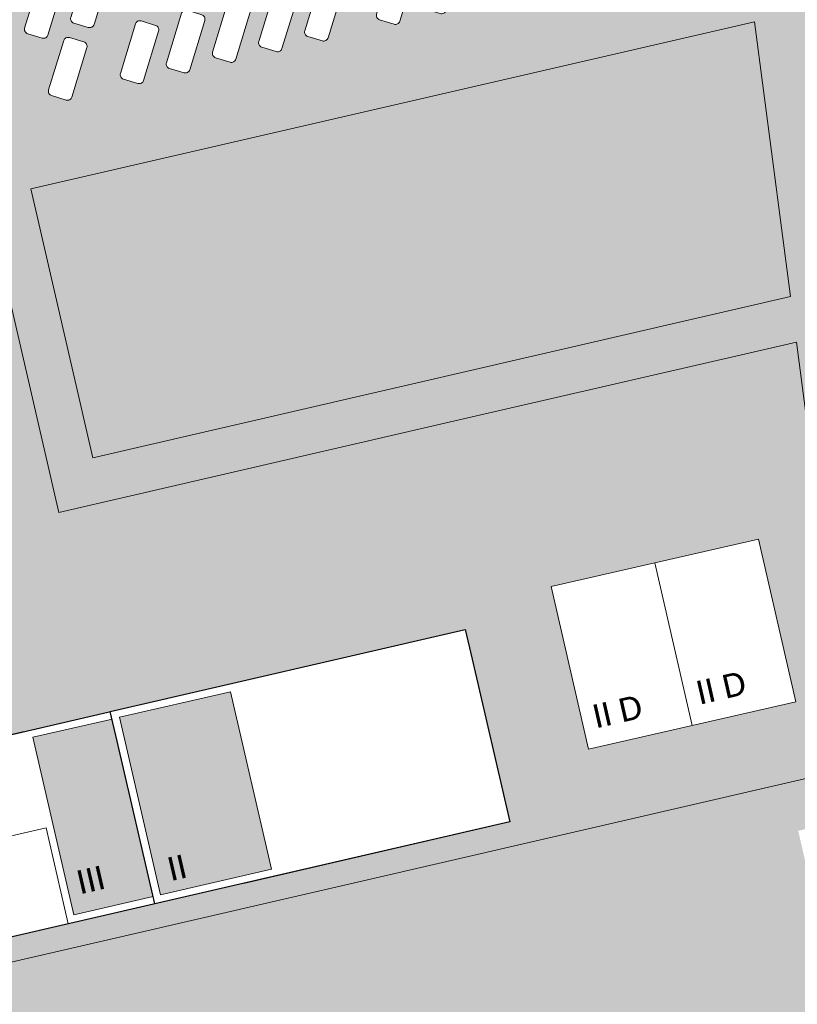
# Model space of a CAD drawing. Header units: metres. Extents: x -862 to 1262, y -354 to 644.
# Tile 195 of 256: x -187 to -135, y 35 to 100. Entities that reach past the tile are written whole.
import ezdxf

# ---------------------------------------------------------------- set-up
doc = ezdxf.new("R2010")
doc.units = ezdxf.units.M
doc.header["$LTSCALE"] = 0.5
doc.set_wipeout_variables(frame=1)
doc.layers.add('BPR_Verkehr_220520', color=7, linetype='Continuous')
doc.layers.add('DZH_Baufelder West_220610', color=7, linetype='Continuous')
doc.styles.add('Calibri Light', font='calibril.ttf')

# ---------------------------------------------------------------- blocks, each defined once
blk = doc.blocks.new('Hofgrün West (2D)')
at = {"linetype": 'Continuous', "lineweight": 0, "transparency": 33554687}
blk.add_hatch(color=254, dxfattribs=at).paths.add_polyline_path([(-77.417, 49.973), (-73.325, 32.259), (-27.382, 42.873), (-29.749, 60.985)])
at = {"color": 255, "linetype": 'Continuous', "lineweight": 18, "transparency": 33554687, "flags": 128}
blk.add_lwpolyline([(-77.417, 49.973), (-73.325, 32.259), (-27.382, 42.873), (-29.749, 60.985)], close=True, dxfattribs=at)
blk = doc.blocks.new('Grundstücke West (2D)')
at = {"linetype": 'Continuous', "lineweight": 0, "transparency": 33554687}
h = blk.add_hatch(color=254, dxfattribs=at)
edge = h.paths.add_edge_path()
edge.add_line((-100.711, 41.535), (-87.435, -15.931))
edge.add_line((-87.435, -15.931), (-87.435, -15.931))
edge.add_arc((-83.05, -14.918), 4.5, 193.00874, 238.00874)
edge.add_line((-85.434, -18.735), (-85.434, -18.735))
edge.add_arc((-83.05, -14.918), 4.5, 238.00874, 283.00874)
edge.add_line((-82.037, -19.303), (-17.595, -4.415))
edge.add_line((-17.595, -4.415), (-21.258, 23.627))
edge.add_line((-21.258, 23.627), (-43.195, 18.559))
edge.add_line((-43.195, 18.559), (-69.839, 12.403))
edge.add_line((-69.839, 12.403), (-77.792, 46.83))
edge.add_line((-77.792, 46.83), (-100.711, 41.535))
at = {"color": 255, "linetype": 'Continuous', "lineweight": 18, "transparency": 33554687, "flags": 128}
blk.add_lwpolyline([(-100.711, 41.535), (-87.435, -15.931), (-87.435, -15.931, 0.198912), (-85.434, -18.735), (-85.434, -18.735, 0.198912), (-82.037, -19.303), (-17.595, -4.415), (-21.258, 23.627), (-43.195, 18.559), (-69.839, 12.403), (-77.792, 46.83)], format="xyb", close=True, dxfattribs=at)
blk = doc.blocks.new('Slab (2D)-4')
at = {"color": 255, "linetype": 'Continuous', "lineweight": 25, "transparency": 33554687}
blk.add_wipeout([(0, 26), (11, 26), (11, 13), (22.346, 13), (22.346, 0), (0, 0)], dxfattribs=at)
at = {"color": 7, "linetype": 'Continuous', "lineweight": 25, "transparency": 33554687, "flags": 128}
blk.add_lwpolyline([(0, 26), (11, 26), (11, 13), (22.346, 13), (22.346, 0), (0, 0)], close=True, dxfattribs=at)
at = {"color": 255, "linetype": 'Continuous', "lineweight": 25, "transparency": 33554687}
blk.add_wipeout([(0, 26), (11, 26), (11, 13), (22.346, 13), (22.346, 0), (0, 0)], dxfattribs=at)
at = {"color": 7, "linetype": 'Continuous', "lineweight": 25, "transparency": 33554687, "flags": 128}
blk.add_lwpolyline([(0, 26), (11, 26), (11, 13), (22.346, 13), (22.346, 0), (0, 0)], close=True, dxfattribs=at)
at = {"color": 255, "linetype": 'Continuous', "lineweight": 25, "transparency": 33554687}
blk.add_wipeout([(0, 26), (11, 26), (11, 13), (22.346, 13), (22.346, 0), (0, 0)], dxfattribs=at)
at = {"color": 7, "linetype": 'Continuous', "lineweight": 25, "transparency": 33554687, "flags": 128}
blk.add_lwpolyline([(0, 26), (11, 26), (11, 13), (22.346, 13), (22.346, 0), (0, 0)], close=True, dxfattribs=at)
blk = doc.blocks.new('MFH 24 x 26 Ecke (2D_3D) (2D)')
at = {"color": 255, "linetype": 'Continuous', "lineweight": 9, "transparency": 33554687}
blk.add_wipeout([(16, 13), (16, 0), (0, 0), (0, 26), (11, 26), (11, 13)], dxfattribs=at)
at = {"color": 253, "linetype": 'Continuous', "lineweight": 9, "transparency": 33554687, "flags": 128}
blk.add_lwpolyline([(16, 13), (16, 0), (0, 0), (0, 26), (11, 26), (11, 13)], close=True, dxfattribs=at)
at = {"color": 7, "transparency": 33554687}
blk.add_blockref('Slab (2D)-4', (0, 0), dxfattribs=at)
at = {"linetype": 'Continuous', "lineweight": 0, "true_color": 0xfbf8f0, "transparency": 33554661}
for points in [[(0.5, 25.5), (10.5, 25.5), (10.5, 18.5), (0.5, 18.5)], [(0.5, 17.5), (10.5, 17.5), (10.5, 13.5), (0.5, 13.5)], [(16.5, 12.5), (21.846, 12.5), (21.846, 0.5), (16.5, 0.5)]]:
    blk.add_hatch(color=7, dxfattribs=at).paths.add_polyline_path(points)
at = {"color": 7, "linetype": 'Continuous', "lineweight": 9, "transparency": 33554687, "flags": 128}
for points in [[(6, 18), (0, 18), (0, 26), (11, 26), (11, 18)], [(0, 18), (11, 18), (11, 13), (0, 13)], [(0, 6.5), (16, 6.5), (16, 0), (0, 0)]]:
    blk.add_lwpolyline(points, close=True, dxfattribs=at)
at = {"color": 9, "linetype": 'Continuous', "lineweight": 9, "transparency": 33554661, "flags": 128}
for points in [[(0.5, 25.5), (10.5, 25.5), (10.5, 18.5), (0.5, 18.5)], [(0.5, 17.5), (10.5, 17.5), (10.5, 13.5), (0.5, 13.5)], [(16.5, 12.5), (21.846, 12.5), (21.846, 0.5), (16.5, 0.5)]]:
    blk.add_lwpolyline(points, close=True, dxfattribs=at)
at = {"color": 7, "transparency": 33554687, "char_height": 1.5595, "width": 3, "attachment_point": 5, "line_spacing_factor": 1.163781, "style": 'Calibri Light'}
for s, insert in [('III', (2.06, 23.894)), ('III', (18.1, 2.5)), ('IV', (2, 2.006))]:
    blk.add_mtext(s, dxfattribs=dict(at, insert=insert))
blk = doc.blocks.new('Slab (2D)-72')
at = {"color": 255, "linetype": 'Continuous', "lineweight": 9, "transparency": 33554687}
blk.add_wipeout([(-156.875, -76.687), (-139.337, -72.635), (-138.887, -74.584), (-136.41, -85.301), (-153.949, -89.353)], dxfattribs=at)
at = {"color": 8, "linetype": 'Continuous', "lineweight": 9, "true_color": 0x777777, "transparency": 33554687, "flags": 128}
blk.add_lwpolyline([(-156.875, -76.687), (-139.337, -72.635), (-138.887, -74.584), (-138.887, -74.584), (-136.41, -85.301), (-153.949, -89.353)], close=True, dxfattribs=at)
blk = doc.blocks.new('Slab (2D)-73')
at = {"color": 255, "linetype": 'Continuous', "lineweight": 9, "transparency": 33554687}
blk.add_wipeout([(-162.721, -78.037), (-139.337, -72.635), (-138.887, -74.584), (-136.41, -85.301), (-159.795, -90.704), (-162.271, -79.986)], dxfattribs=at)
at = {"color": 8, "linetype": 'Continuous', "lineweight": 9, "true_color": 0x777777, "transparency": 33554687, "flags": 128}
blk.add_lwpolyline([(-162.721, -78.037), (-139.337, -72.635), (-138.887, -74.584), (-138.887, -74.584), (-136.41, -85.301), (-159.795, -90.704), (-162.271, -79.986)], close=True, dxfattribs=at)
at = {"color": 255, "linetype": 'Continuous', "lineweight": 9, "transparency": 33554687}
blk.add_wipeout([(-162.721, -78.037), (-139.337, -72.635), (-138.887, -74.584), (-136.41, -85.301), (-159.795, -90.704), (-162.271, -79.986)], dxfattribs=at)
at = {"color": 8, "linetype": 'Continuous', "lineweight": 9, "true_color": 0x777777, "transparency": 33554687, "flags": 128}
blk.add_lwpolyline([(-162.721, -78.037), (-139.337, -72.635), (-138.887, -74.584), (-138.887, -74.584), (-136.41, -85.301), (-159.795, -90.704), (-162.271, -79.986)], close=True, dxfattribs=at)
blk = doc.blocks.new('Group-24')
at = {"color": 8, "true_color": 0x777777, "transparency": 33554687}
blk.add_blockref('Slab (2D)-72', (0, 0), dxfattribs=at)
blk.add_blockref('Slab (2D)-73', (0, 0), dxfattribs=at)
at = {"color": 255, "linetype": 'Continuous', "lineweight": 25, "transparency": 33554687}
blk.add_wipeout([(-162.721, -78.037), (-139.337, -72.635), (-138.887, -74.584), (-136.41, -85.301), (-159.795, -90.704), (-162.271, -79.986), (-162.271, -79.986)], dxfattribs=at)
at = {"linetype": 'Continuous', "lineweight": 0, "true_color": 0xfbf8f0, "transparency": 33554661}
blk.add_hatch(color=7, dxfattribs=at).paths.add_polyline_path([(-154.814, -76.724), (-152.112, -88.416), (-159.42, -90.104), (-162.121, -78.412)])
at = {"color": 7, "linetype": 'Continuous', "lineweight": 25, "transparency": 33554687, "flags": 128}
blk.add_lwpolyline([(-162.721, -78.037), (-139.337, -72.635), (-138.887, -74.584), (-136.41, -85.301), (-159.795, -90.704), (-162.271, -79.986), (-162.271, -79.986)], close=True, dxfattribs=at)
at = {"color": 9, "linetype": 'Continuous', "lineweight": 9, "transparency": 33554661, "flags": 128}
blk.add_lwpolyline([(-154.814, -76.724), (-152.112, -88.416), (-159.42, -90.104), (-162.121, -78.412)], close=True, dxfattribs=at)
at = {"color": 7, "transparency": 33554687, "insert": (-158.324, -88.311), "char_height": 1.5595, "width": 3, "attachment_point": 5, "rotation": 13.00874, "line_spacing_factor": 1.163781, "style": 'Calibri Light'}
blk.add_mtext('II', dxfattribs=at)
blk = doc.blocks.new('Slab (2D)-19')
at = {"color": 255, "linetype": 'Continuous', "lineweight": 9, "transparency": 33554687}
blk.add_wipeout([(0, 0), (0, 11), (7, 11), (7, 0)], dxfattribs=at)
at = {"color": 7, "linetype": 'Continuous', "lineweight": 9, "transparency": 33554687}
for p, q in [((0, 9.4), (7, 9.4)), ((0, 4), (7, 4))]:
    blk.add_line(p, q, dxfattribs=at)
at = {"color": 8, "linetype": 'Continuous', "lineweight": 9, "true_color": 0x777777, "transparency": 33554687, "flags": 128}
blk.add_lwpolyline([(0, 0), (0, 11), (7, 11), (7, 0)], close=True, dxfattribs=at)
at = {"color": 7, "linetype": 'Continuous', "lineweight": 9, "transparency": 33554687, "flags": 128}
blk.add_lwpolyline([(0, 0), (0, 11), (7, 11), (7, 0), (0, 0)], dxfattribs=at)
blk = doc.blocks.new('DH 7 x 11 - II (2D_3D) (2D)')
at = {"color": 8, "true_color": 0x777777, "transparency": 33554687}
blk.add_blockref('Slab (2D)-19', (0, 0), dxfattribs=at)
at = {"color": 255, "linetype": 'Continuous', "lineweight": 9, "transparency": 33554687}
blk.add_wipeout([(0, 11), (7, 11), (7, 0), (0, 0)], dxfattribs=at)
at = {"color": 253, "linetype": 'Continuous', "lineweight": 9, "transparency": 33554687, "flags": 128}
blk.add_lwpolyline([(0, 11), (7, 11), (7, 0), (0, 0)], close=True, dxfattribs=at)
at = {"color": 7, "transparency": 33554687, "insert": (2.405, 2.006), "char_height": 1.5595, "width": 3.81037, "attachment_point": 5, "line_spacing_factor": 1.163781, "style": 'Calibri Light'}
blk.add_mtext('II D', dxfattribs=at)
blk = doc.blocks.new('Baufelder West (2D)')
at = {"linetype": 'Continuous', "lineweight": 0, "transparency": 33554687}
h = blk.add_hatch(color=7, dxfattribs=at)
h.paths.add_polyline_path([(-9.604, 10.545), (-8.858, 4.834), (-8.675, 3.432), (-7.989, -1.823), (-10.922, -2.5), (-13.348, 16.068), (-14.573, 25.444), (-63.153, 14.221), (-69.351, 41.047), (-69.486, 41.632), (-71.107, 48.647), (-94.004, 43.357), (-95.017, 47.742), (-88.002, 49.363), (-19.758, 65.129), (-22.817, 88.541), (-19.88, 89.22), (-18.847, 81.314), (-18.265, 76.852), (-18.226, 76.555), (-18.226, 76.555), (-17.487, 70.902), (-17.449, 70.605), (-17.449, 70.605), (-16.71, 64.953), (-16.672, 64.655), (-16.671, 64.655), (-15.933, 59.004), (-15.894, 58.706), (-15.894, 58.706), (-14.379, 47.104), (-14.34, 46.807), (-14.34, 46.807), (-13.602, 41.155), (-13.563, 40.857), (-13.563, 40.857), (-12.825, 35.205), (-12.786, 34.908), (-12.786, 34.908), (-12.048, 29.256), (-12.009, 28.959), (-12.009, 28.959), (-11.271, 23.307), (-11.232, 23.01), (-11.232, 23.01)])
h.paths.add_polyline_path([(-14.963, 28.433), (-17.33, 46.545), (-64.998, 35.533), (-60.906, 17.819)])
edge = h.paths.add_edge_path()
edge.add_line((-16.751, 55.289), (-16.746, 55.177))
edge.add_line((-16.746, 55.177), (-16.746, 55.177))
edge.add_arc((-17.043, 55.219), 0.3, 351.94141, 373.5112)
edge.add_line((-16.751, 55.289), (-16.751, 55.289))
blk = doc.blocks.new('VERKEHR-Stellplatz (2D)')
at = {"color": 255, "linetype": 'Continuous', "lineweight": 9, "transparency": 33554687}
blk.add_wipeout([(4.2, 1.8), (4.207, 1.8), (4.215, 1.8), (4.222, 1.799), (4.229, 1.799), (4.237, 1.798), (4.244, 1.797), (4.251, 1.796), (4.259, 1.794), (4.266, 1.793), (4.273, 1.791), (4.28, 1.789), (4.287, 1.787), (4.294, 1.785), (4.301, 1.782), (4.308, 1.78), (4.315, 1.777), (4.322, 1.774), (4.328, 1.771), (4.335, 1.768), (4.341, 1.765), (4.348, 1.761), (4.354, 1.757), (4.36, 1.753), (4.367, 1.749), (4.373, 1.745), (4.379, 1.741), (4.385, 1.737), (4.39, 1.732), (4.396, 1.727), (4.401, 1.722), (4.407, 1.717), (4.412, 1.712), (4.417, 1.707), (4.422, 1.701), (4.427, 1.696), (4.432, 1.69), (4.437, 1.685), (4.441, 1.679), (4.445, 1.673), (4.449, 1.667), (4.453, 1.66), (4.457, 1.654), (4.461, 1.648), (4.465, 1.641), (4.468, 1.635), (4.471, 1.628), (4.474, 1.622), (4.477, 1.615), (4.48, 1.608), (4.482, 1.601), (4.485, 1.594), (4.487, 1.587), (4.489, 1.58), (4.491, 1.573), (4.493, 1.566), (4.494, 1.559), (4.496, 1.551), (4.497, 1.544), (4.498, 1.537), (4.499, 1.529), (4.499, 1.522), (4.5, 1.515), (4.5, 1.507), (4.5, 1.5), (4.5, 0.5), (4.5, 0.493), (4.5, 0.485), (4.499, 0.478), (4.499, 0.471), (4.498, 0.463), (4.497, 0.456), (4.496, 0.449), (4.494, 0.441), (4.493, 0.434), (4.491, 0.427), (4.489, 0.42), (4.487, 0.413), (4.485, 0.406), (4.482, 0.399), (4.48, 0.392), (4.477, 0.385), (4.474, 0.378), (4.471, 0.372), (4.468, 0.365), (4.465, 0.359), (4.461, 0.352), (4.457, 0.346), (4.453, 0.34), (4.449, 0.333), (4.445, 0.327), (4.441, 0.321), (4.437, 0.315), (4.432, 0.31), (4.427, 0.304), (4.422, 0.299), (4.417, 0.293), (4.412, 0.288), (4.407, 0.283), (4.401, 0.278), (4.396, 0.273), (4.39, 0.268), (4.385, 0.263), (4.379, 0.259), (4.373, 0.255), (4.367, 0.251), (4.36, 0.247), (4.354, 0.243), (4.348, 0.239), (4.341, 0.235), (4.335, 0.232), (4.328, 0.229), (4.322, 0.226), (4.315, 0.223), (4.308, 0.22), (4.301, 0.218), (4.294, 0.215), (4.287, 0.213), (4.28, 0.211), (4.273, 0.209), (4.266, 0.207), (4.259, 0.206), (4.251, 0.204), (4.244, 0.203), (4.237, 0.202), (4.229, 0.201), (4.222, 0.201), (4.215, 0.2), (4.207, 0.2), (4.2, 0.2), (0.8, 0.2), (0.793, 0.2), (0.785, 0.2), (0.778, 0.201), (0.771, 0.201), (0.763, 0.202), (0.756, 0.203), (0.749, 0.204), (0.741, 0.206), (0.734, 0.207), (0.727, 0.209), (0.72, 0.211), (0.713, 0.213), (0.706, 0.215), (0.699, 0.218), (0.692, 0.22), (0.685, 0.223), (0.678, 0.226), (0.672, 0.229), (0.665, 0.232), (0.659, 0.235), (0.652, 0.239), (0.646, 0.243), (0.64, 0.247), (0.633, 0.251), (0.627, 0.255), (0.621, 0.259), (0.615, 0.263), (0.61, 0.268), (0.604, 0.273), (0.599, 0.278), (0.593, 0.283), (0.588, 0.288), (0.583, 0.293), (0.578, 0.299), (0.573, 0.304), (0.568, 0.31), (0.563, 0.315), (0.559, 0.321), (0.555, 0.327), (0.551, 0.333), (0.547, 0.34), (0.543, 0.346), (0.539, 0.352), (0.535, 0.359), (0.532, 0.365), (0.529, 0.372), (0.526, 0.378), (0.523, 0.385), (0.52, 0.392), (0.518, 0.399), (0.515, 0.406), (0.513, 0.413), (0.511, 0.42), (0.509, 0.427), (0.507, 0.434), (0.506, 0.441), (0.504, 0.449), (0.503, 0.456), (0.502, 0.463), (0.501, 0.471), (0.501, 0.478), (0.5, 0.485), (0.5, 0.493), (0.5, 0.5), (0.5, 1.5), (0.5, 1.507), (0.5, 1.515), (0.501, 1.522), (0.501, 1.529), (0.502, 1.537), (0.503, 1.544), (0.504, 1.551), (0.506, 1.559), (0.507, 1.566), (0.509, 1.573), (0.511, 1.58), (0.513, 1.587), (0.515, 1.594), (0.518, 1.601), (0.52, 1.608), (0.523, 1.615), (0.526, 1.622), (0.529, 1.628), (0.532, 1.635), (0.535, 1.641), (0.539, 1.648), (0.543, 1.654), (0.547, 1.66), (0.551, 1.667), (0.555, 1.673), (0.559, 1.679), (0.563, 1.685), (0.568, 1.69), (0.573, 1.696), (0.578, 1.701), (0.583, 1.707), (0.588, 1.712), (0.593, 1.717), (0.599, 1.722), (0.604, 1.727), (0.61, 1.732), (0.615, 1.737), (0.621, 1.741), (0.627, 1.745), (0.633, 1.749), (0.64, 1.753), (0.646, 1.757), (0.652, 1.761), (0.659, 1.765), (0.665, 1.768), (0.672, 1.771), (0.678, 1.774), (0.685, 1.777), (0.692, 1.78), (0.699, 1.782), (0.706, 1.785), (0.713, 1.787), (0.72, 1.789), (0.727, 1.791), (0.734, 1.793), (0.741, 1.794), (0.749, 1.796), (0.756, 1.797), (0.763, 1.798), (0.771, 1.799), (0.778, 1.799), (0.785, 1.8), (0.793, 1.8), (0.8, 1.8)], dxfattribs=at)
at = {"color": 252, "linetype": 'Continuous', "lineweight": 9, "transparency": 33554687, "flags": 128}
blk.add_lwpolyline([(0.5, 1.5, -0.414214), (0.8, 1.8), (4.2, 1.8, -0.414214), (4.5, 1.5), (4.5, 0.5, -0.414214), (4.2, 0.2), (0.8, 0.2, -0.414214), (0.5, 0.5)], format="xyb", close=True, dxfattribs=at)
blk = doc.blocks.new('Group-34')
at = {"color": 7, "transparency": 33554687}
for p, rotation in [((-122.323, -23.998, 8.7), 73.01566470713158), ((-125.36, -24.701, 8.7), 73.01566470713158), ((-130.085, -25.793, 8.7), 73.01566470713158), ((-133.123, -26.495, 8.7), 73.01566470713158), ((-136.16, -27.197, 8.7), 73.01566470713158), ((-139.198, -27.899, 8.7), 73.01566470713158), ((-142.236, -28.601, 8.7), 73.01566470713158), ((-146.961, -29.694, 8.7), 73.01566470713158), ((-127.273, -24.116, 8.7), 253.0156647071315), ((-149.998, -30.396, 8.7), 73.01566470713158), ((-153.036, -31.098, 8.7), 73.01566470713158), ((-156.074, -31.8, 8.7), 73.01566470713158), ((-159.111, -32.502, 8.7), 73.01566470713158), ((-163.836, -33.595, 8.7), 73.01566470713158), ((-144.148, -28.017, 8.7), 253.0156647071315), ((-166.874, -34.297, 8.7), 73.01566470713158), ((-161.024, -31.918, 8.7), 253.0156647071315)]:
    blk.add_blockref('VERKEHR-Stellplatz (2D)', p, dxfattribs=dict(at, rotation=rotation))
at = {"color": 7, "transparency": 33554687, "rotation": 253.0156647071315}
for p in [(-121.198, -22.712, 8.7), (-124.235, -23.414, 8.7), (-131.998, -25.209, 8.7), (-135.036, -25.911, 8.7), (-138.073, -26.613, 8.7), (-141.111, -27.315, 8.7), (-148.874, -29.109, 8.7), (-151.911, -29.812, 8.7), (-154.949, -30.514, 8.7), (-157.986, -31.216, 8.7), (-165.749, -33.01, 8.7)]:
    blk.add_blockref('VERKEHR-Stellplatz (2D)', p, dxfattribs=at)

msp = doc.modelspace()

# ---------------------------------------------------------------- linework, layer by layer
at = {"layer": 'BPR_Verkehr_220520', "color": 9, "linetype": 'Continuous', "true_color": 0xb8d2a6, "transparency": 33554687}
for points in [[(-149.842, 43.297, 60), (-149.279, 40.861, 60), (-147.406, 43.859, 60), (-146.843, 41.424, 60)], [(-164.457, 39.92, 60), (-163.894, 37.484, 60), (-162.021, 40.483, 60), (-161.458, 38.047, 60)], [(-148.041, 35.502, 60), (-147.478, 33.066, 60), (-145.605, 36.065, 60), (-145.042, 33.629, 60)]]:
    msp.add_solid(points, dxfattribs=at)
at = {"layer": 'DZH_Baufelder West_220610', "color": 252, "linetype": 'Continuous', "true_color": 0x8ea381, "transparency": 33554687}
for points in [[(-128.251, 52.336), (-128.76, 51.603), (-139.986, 142.183), (-140.651, 142.645)], [(-128.76, 51.603), (-128.251, 52.336), (-140.651, 142.645), (-139.986, 142.183)], [(-192.328, 101.353), (-191.878, 102.072), (-184.374, 66.926), (-183.925, 67.646)], [(-191.878, 102.072), (-192.328, 101.353), (-183.925, 67.646), (-184.374, 66.926)], [(-184.374, 66.926), (-183.925, 67.646), (-135.854, 78.136), (-135.344, 78.869)], [(-183.925, 67.646), (-184.374, 66.926), (-135.344, 78.869), (-135.854, 78.136)], [(-135.854, 78.136), (-135.344, 78.869), (-132.359, 51.387), (-131.693, 50.925)], [(-135.344, 78.869), (-135.854, 78.136), (-131.693, 50.925), (-132.359, 51.387)], [(-147.678, 75.995), (-147.094, 76.131), (-141.364, 48.666), (-140.78, 48.801)], [(-147.094, 76.131), (-147.678, 75.995), (-140.78, 48.801), (-141.364, 48.666)], [(-157.573, 73.734), (-156.989, 73.869), (-151.26, 46.405), (-150.675, 46.54)], [(-156.989, 73.869), (-157.573, 73.734), (-150.675, 46.54), (-151.26, 46.405)], [(-207.429, 64.987), (-207.565, 65.571), (-184.533, 70.277), (-184.668, 70.861)], [(-207.565, 65.571), (-207.429, 64.987), (-184.668, 70.861), (-184.533, 70.277)], [(-132.359, 51.387), (-131.693, 50.925), (-196.28, 36.619), (-196.145, 36.035)], [(-131.693, 50.925), (-132.359, 51.387), (-196.145, 36.035), (-196.28, 36.619)]]:
    msp.add_solid(points, dxfattribs=at)

# ---------------------------------------------------------------- block references
at = {"layer": 'DZH_Baufelder West_220610', "color": 7, "transparency": 33554687}
for name, p in [('Grundstücke West (2D)', (-114.086, 55.243)), ('Hofgrün West (2D)', (-108.353, 38.985))]:
    msp.add_blockref(name, p, dxfattribs=at)

# ---------------------------------------------------------------- next in the draw order: block references
at = {"layer": 'DZH_Baufelder West_220610', "color": 73, "true_color": 0x99cc51, "transparency": 33554687, "rotation": 13.0087361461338}
msp.add_blockref('MFH 24 x 26 Ecke (2D_3D) (2D)', (-198.897, 36.939, 8.7), dxfattribs=at)
at = {"layer": 'DZH_Baufelder West_220610', "color": 7, "transparency": 33554687, "rotation": 12.87467248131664}
msp.add_blockref('DH 7 x 11 - II (2D_3D) (2D)', (-142.216, 53.604, 8.7), dxfattribs=at)

# ---------------------------------------------------------------- next in the draw order: linework, layer by layer
at = {"layer": 'BPR_Verkehr_220520', "color": 9, "linetype": 'Continuous', "true_color": 0xb8d2a6, "transparency": 33554687}
msp.add_solid([(-179.072, 36.544, 60), (-178.509, 34.108, 60), (-176.636, 37.106, 60), (-176.073, 34.671, 60)], dxfattribs=at)

# ---------------------------------------------------------------- next in the draw order: block references
at = {"layer": 'DZH_Baufelder West_220610', "color": 7, "transparency": 33554687, "rotation": 12.87467248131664}
msp.add_blockref('DH 7 x 11 - II (2D_3D) (2D)', (-149.04, 52.044, 8.7), dxfattribs=at)
at = {"layer": 'DZH_Baufelder West_220610', "color": 73, "true_color": 0x99cc51, "transparency": 33554687}
msp.add_blockref('Group-24', (-17.817, 132.56), dxfattribs=at)

# ---------------------------------------------------------------- next in the draw order: hatches: boundary and pattern name
at = {"layer": 'BPR_Verkehr_220520', "linetype": 'Continuous', "lineweight": 0, "true_color": 0xece5cf, "transparency": 33554687}
for points in [[(-105.749, 56.819), (-107.698, 56.369), (-195.636, 36.052), (-194.961, 33.129), (-105.359, 53.83)], [(-191.81, 19.489), (-105.62, 39.401), (-105.486, 39.432), (-103.54, 39.881), (-103.936, 42.869), (-192.485, 22.412)]]:
    msp.add_hatch(color=254, dxfattribs=at).paths.add_polyline_path(points)
at = {"layer": 'BPR_Verkehr_220520', "linetype": 'Continuous', "lineweight": 0, "true_color": 0xd0ced1, "transparency": 33554687}
h = msp.add_hatch(color=254, dxfattribs=at)
h.paths.add_polyline_path([(-105.359, 53.83), (-194.961, 33.129), (-194.286, 30.206), (-109.863, 49.71), (-106.919, 50.391), (-106.907, 50.393), (-105.241, 52.928)])
h.paths.add_polyline_path([(-191.251, 33.73), (-190.688, 31.294), (-193.124, 30.731), (-193.687, 33.167)])
h.paths.add_polyline_path([(-176.636, 37.106), (-176.073, 34.671), (-178.509, 34.108), (-179.072, 36.544)])
h.paths.add_polyline_path([(-162.021, 40.483), (-161.458, 38.047), (-163.894, 37.484), (-164.457, 39.92)])
h.paths.add_polyline_path([(-147.406, 43.859), (-146.843, 41.424), (-149.279, 40.861), (-149.842, 43.297)])
h.paths.add_polyline_path([(-132.791, 47.236), (-132.228, 44.8), (-134.664, 44.237), (-135.227, 46.673)])
h.paths.add_polyline_path([(-118.176, 50.612), (-117.613, 48.177), (-120.049, 47.614), (-120.612, 50.05)])
h = msp.add_hatch(color=254, dxfattribs=at)
h.paths.add_polyline_path([(-106.269, 45.409), (-109.213, 44.729), (-193.16, 25.335), (-192.485, 22.412), (-103.936, 42.869), (-104.075, 43.919)])
h.paths.add_polyline_path([(-189.45, 25.935), (-188.887, 23.499), (-191.323, 22.937), (-191.886, 25.372)])
h.paths.add_polyline_path([(-174.835, 29.312), (-174.272, 26.876), (-176.708, 26.313), (-177.271, 28.749)])
h.paths.add_polyline_path([(-160.22, 32.688), (-159.657, 30.252), (-162.093, 29.69), (-162.656, 32.125)])
h.paths.add_polyline_path([(-145.605, 36.065), (-145.042, 33.629), (-147.478, 33.066), (-148.041, 35.502)])
h.paths.add_polyline_path([(-130.99, 39.441), (-130.427, 37.005), (-132.863, 36.443), (-133.426, 38.878)])
h.paths.add_polyline_path([(-116.375, 42.818), (-115.812, 40.382), (-118.248, 39.819), (-118.811, 42.255)])

# ---------------------------------------------------------------- next in the draw order: linework, layer by layer
at = {"layer": 'BPR_Verkehr_220520', "color": 254, "linetype": 'Continuous', "true_color": 0xe4e6e5, "transparency": 33554687}
msp.add_solid([(-109.863, 49.71, 60), (-194.286, 30.206, 60), (-109.213, 44.729, 60), (-193.16, 25.335, 60)], dxfattribs=at)

# ---------------------------------------------------------------- next in the draw order: block references
at = {"layer": 'DZH_Baufelder West_220610', "color": 7, "transparency": 33554687}
msp.add_blockref('Baufelder West (2D)', (-120.771, 53.425), dxfattribs=at)

# ---------------------------------------------------------------- next in the draw order: block references
msp.add_blockref('Group-34', (-17.817, 132.56), dxfattribs=at)

doc.saveas('drawing.dxf')
